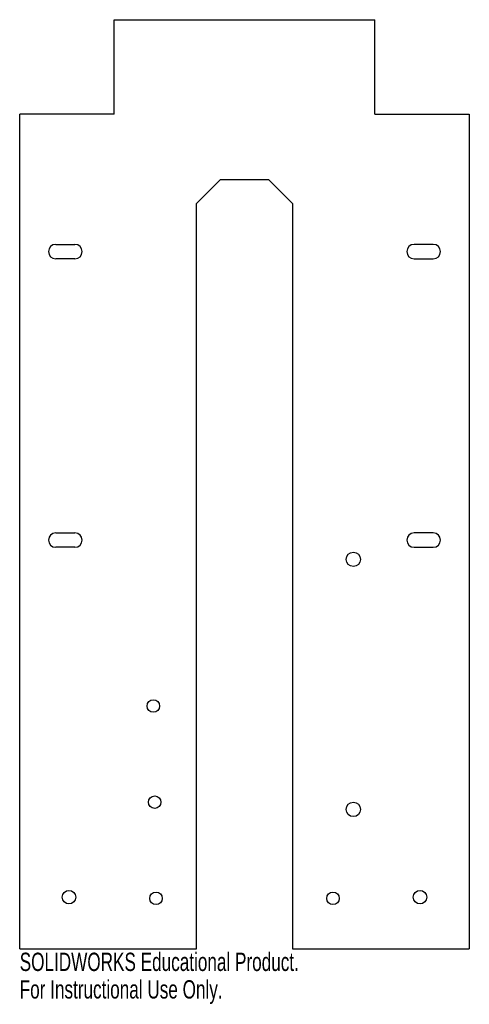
# Model space of a CAD drawing. Header units: inches. Extents: x -2.3 to 2.3, y -5 to 5.3.
import ezdxf

# ---------------------------------------------------------------- set-up
doc = ezdxf.new("R2010")
doc.units = ezdxf.units.IN
doc.header["$MEASUREMENT"] = 0
doc.styles.add('SLDTEXTSTYLE0', font='TXT', dxfattribs={"width": 0.7})

msp = doc.modelspace()

# ---------------------------------------------------------------- linework, layer by layer
at = {"color": 7, "linetype": 'Continuous', "lineweight": 25}
for p, q in [((-1.355, 5.286), (1.355, 5.286)), ((-1.355, 4.305), (-1.355, 5.286)), ((1.355, 4.305), (1.355, 5.286)), ((-2.336, -4.375), (-2.336, 4.305)), ((-1.355, 4.305), (-2.336, 4.305)), ((1.355, 4.305), (2.336, 4.305)), ((2.336, 4.305), (2.336, -4.375)), ((-0.5, 3.375), (-0.25, 3.625)), ((-0.25, 3.625), (0.25, 3.625)), ((0.25, 3.625), (0.5, 3.375)), ((-0.5, -4.375), (-0.5, 3.375)), ((0.5, 3.375), (0.5, -4.375)), ((-1.962, 2.95), (-1.762, 2.95)), ((1.962, 2.95), (1.762, 2.95)), ((-1.762, 2.8), (-1.962, 2.8)), ((1.762, 2.8), (1.962, 2.8)), ((-1.962, -0.05), (-1.762, -0.05)), ((1.962, -0.05), (1.762, -0.05)), ((-1.762, -0.2), (-1.962, -0.2)), ((1.762, -0.2), (1.962, -0.2)), ((-2.336, -4.375), (-0.5, -4.375)), ((0.5, -4.375), (2.336, -4.375))]:
    msp.add_line(p, q, dxfattribs=at)
for centre, radius in [((1.131, -0.325), 0.075), ((-0.948, -1.85), 0.065), ((-0.933, -2.85), 0.065), ((1.131, -2.925), 0.075), ((-1.824, -3.838), 0.07), ((-0.919, -3.85), 0.065), ((0.919, -3.85), 0.065), ((1.824, -3.838), 0.07)]:
    msp.add_circle(centre, radius, dxfattribs=at)
for centre, start, end in [((-1.962, 2.875), 90, 270), ((-1.762, 2.875), 270, 90), ((1.762, 2.875), 90, 270), ((1.962, 2.875), 270, 90), ((-1.962, -0.125), 90, 270), ((-1.762, -0.125), 270, 90), ((1.762, -0.125), 90, 270), ((1.962, -0.125), 270, 90)]:
    msp.add_arc(centre, 0.075, start, end, dxfattribs=at)

# ---------------------------------------------------------------- texts
at = {"color": 7, "linetype": 'Continuous', "char_height": 0.1903, "attachment_point": 1, "style": 'SLDTEXTSTYLE0'}
for s, insert in [('SOLIDWORKS Educational Product.', (-2.336, -4.415)), ('For Instructional Use Only.', (-2.336, -4.701))]:
    msp.add_mtext(s, dxfattribs=dict(at, insert=insert))

doc.saveas('drawing.dxf')
